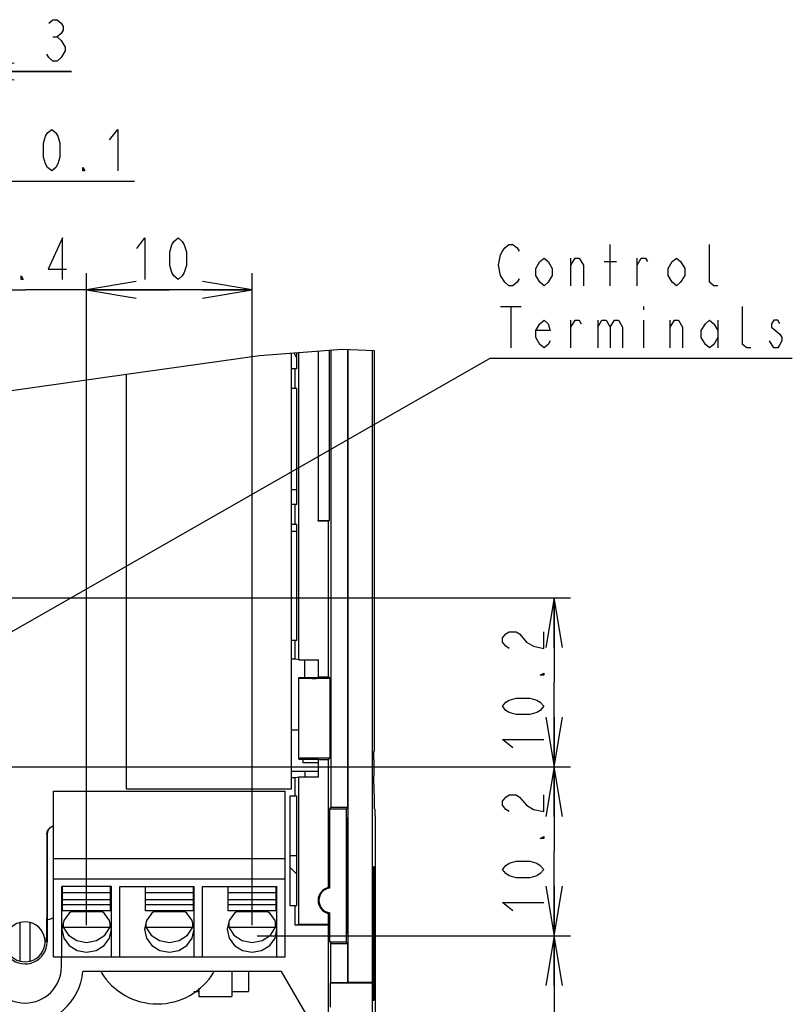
# Model space of a CAD drawing. Extents: x 29 to 410, y 13 to 287.
# Tile 14 of 16: x 253 to 299, y 90 to 150. Entities that reach past the tile are written whole.
import ezdxf

# ---------------------------------------------------------------- set-up
doc = ezdxf.new("R2010")
doc.units = 0
doc.header["$LTSCALE"] = 23.1
doc.layers.get('0').update_dxf_attribs({"linetype": 'CONTINUOUS'})
doc.layers.add('ALL_DIM', color=7, linetype='CONTINUOUS')
doc.layers.add('ALL_NOTE', color=7, linetype='CONTINUOUS')
doc.dimstyles.get("Standard").update_dxf_attribs({"dimtxt": 2.5, "dimasz": 2.5, "dimexe": 1.25, "dimexo": 0.625, "dimtad": 1, "dimcen": 2.5, "dimazin": 3, "dimtfac": 1, "dimtmove": 0, "dimatfit": 3})

# ---------------------------------------------------------------- blocks, each defined once
blk = doc.blocks.new('_OPEN')
at = {"color": 0, "linetype": 'BYBLOCK'}
for p, q in [((0, 0), (-1, 0.167)), ((-1, -0.167), (0, 0)), ((-1, 0), (0, 0))]:
    blk.add_line(p, q, dxfattribs=at)
blk = doc.blocks.new('*D22')
at = {"layer": 'ALL_DIM', "color": 2, "linetype": 'CONTINUOUS'}
for p, q in [((256.69, 94.893), (256.69, 134.26)), ((266.69, 94.893), (266.69, 134.26)), ((256.69, 133.26), (261.69, 133.26)), ((266.69, 133.26), (261.69, 133.26))]:
    blk.add_line(p, q, dxfattribs=at)
at = {"layer": 'ALL_DIM', "color": 2, "linetype": 'CONTINUOUS', "xscale": 3, "yscale": 3, "zscale": 3, "rotation": 180}
blk.add_blockref('_OPEN', (256.69, 133.26), dxfattribs=at)
at = {"layer": 'ALL_DIM', "color": 2, "linetype": 'CONTINUOUS', "xscale": 3, "yscale": 3, "zscale": 3}
blk.add_blockref('_OPEN', (266.69, 133.26), dxfattribs=at)
blk = doc.blocks.new('*D23')
at = {"layer": 'ALL_DIM', "color": 2, "linetype": 'CONTINUOUS'}
for p, q in [((249.32, 94.893), (249.32, 134.26)), ((256.69, 94.893), (256.69, 134.26)), ((249.32, 133.26), (244.32, 133.26)), ((244.32, 133.26), (253.005, 133.26)), ((261.69, 133.26), (253.005, 133.26)), ((256.69, 133.26), (261.69, 133.26))]:
    blk.add_line(p, q, dxfattribs=at)
at = {"layer": 'ALL_DIM', "color": 2, "linetype": 'CONTINUOUS', "xscale": 3, "yscale": 3, "zscale": 3}
blk.add_blockref('_OPEN', (249.32, 133.26), dxfattribs=at)
at = {"layer": 'ALL_DIM', "color": 2, "linetype": 'CONTINUOUS', "xscale": 3, "yscale": 3, "zscale": 3, "rotation": 180}
blk.add_blockref('_OPEN', (256.69, 133.26), dxfattribs=at)
blk = doc.blocks.new('*D27')
at = {"layer": 'ALL_DIM', "color": 2, "linetype": 'CONTINUOUS'}
for p, q in [((246.37, 142.159), (246.37, 147.442)), ((249.32, 94.893), (249.32, 147.442)), ((246.37, 146.442), (241.37, 146.442)), ((241.37, 146.442), (247.845, 146.442)), ((255.777, 146.442), (247.845, 146.442)), ((249.32, 146.442), (255.777, 146.442))]:
    blk.add_line(p, q, dxfattribs=at)
at = {"layer": 'ALL_DIM', "color": 2, "linetype": 'CONTINUOUS', "xscale": 3, "yscale": 3, "zscale": 3}
blk.add_blockref('_OPEN', (246.37, 146.442), dxfattribs=at)
at = {"layer": 'ALL_DIM', "color": 2, "linetype": 'CONTINUOUS', "xscale": 3, "yscale": 3, "zscale": 3, "rotation": 180}
blk.add_blockref('_OPEN', (249.32, 146.442), dxfattribs=at)
blk = doc.blocks.new('*D28')
at = {"layer": 'ALL_DIM', "color": 2, "linetype": 'CONTINUOUS'}
for p, q in [((239.22, 115.293), (239.22, 140.816)), ((249.32, 94.893), (249.32, 140.816)), ((239.22, 139.816), (244.27, 139.816)), ((249.32, 139.816), (244.27, 139.816)), ((244.27, 139.816), (259.578, 139.816))]:
    blk.add_line(p, q, dxfattribs=at)
at = {"layer": 'ALL_DIM', "color": 2, "linetype": 'CONTINUOUS', "xscale": 3, "yscale": 3, "zscale": 3, "rotation": 180}
blk.add_blockref('_OPEN', (239.22, 139.816), dxfattribs=at)
at = {"layer": 'ALL_DIM', "color": 2, "linetype": 'CONTINUOUS', "xscale": 3, "yscale": 3, "zscale": 3}
blk.add_blockref('_OPEN', (249.32, 139.816), dxfattribs=at)
blk = doc.blocks.new('*D30')
at = {"layer": 'ALL_DIM', "color": 2, "linetype": 'CONTINUOUS'}
for p, q in [((239.614, 114.652), (285.933, 114.652)), ((284.933, 114.652), (284.933, 109.552)), ((284.933, 104.452), (284.933, 109.552)), ((246.485, 104.452), (285.933, 104.452))]:
    blk.add_line(p, q, dxfattribs=at)
at = {"layer": 'ALL_DIM', "color": 2, "linetype": 'CONTINUOUS', "xscale": 3, "yscale": 3, "zscale": 3}
for p, rotation in [((284.933, 114.652), 90), ((284.933, 104.452), 270)]:
    blk.add_blockref('_OPEN', p, dxfattribs=dict(at, rotation=rotation))
blk = doc.blocks.new('*D31')
at = {"layer": 'ALL_DIM', "color": 2, "linetype": 'CONTINUOUS'}
for p, q in [((276.165, 104.452), (285.933, 104.452)), ((284.933, 104.452), (284.933, 99.352)), ((284.933, 94.252), (284.933, 99.352)), ((266.987, 94.252), (285.933, 94.252))]:
    blk.add_line(p, q, dxfattribs=at)
at = {"layer": 'ALL_DIM', "color": 2, "linetype": 'CONTINUOUS', "xscale": 3, "yscale": 3, "zscale": 3}
for p, rotation in [((284.933, 104.452), 90), ((284.933, 94.252), 270)]:
    blk.add_blockref('_OPEN', p, dxfattribs=dict(at, rotation=rotation))
blk = doc.blocks.new('*D32')
at = {"layer": 'ALL_DIM', "color": 2, "linetype": 'CONTINUOUS'}
for p, q in [((278.606, 94.252), (285.933, 94.252)), ((284.933, 94.252), (284.933, 80.819)), ((284.933, 67.387), (284.933, 80.819)), ((212.22, 67.387), (285.933, 67.387))]:
    blk.add_line(p, q, dxfattribs=at)
at = {"layer": 'ALL_DIM', "color": 2, "linetype": 'CONTINUOUS', "xscale": 3, "yscale": 3, "zscale": 3}
for p, rotation in [((284.933, 94.252), 90), ((284.933, 67.387), 270)]:
    blk.add_blockref('_OPEN', p, dxfattribs=dict(at, rotation=rotation))

msp = doc.modelspace()

# ---------------------------------------------------------------- linework, layer by layer
at = {"color": 7, "linetype": 'CONTINUOUS'}
for p, q in [((267.14, 129.296), (272.131, 129.666)), ((271.452, 129.616), (271.452, 101.991)), ((272.131, 129.666), (274.068, 129.596)), ((272.47, 101.991), (272.47, 129.654)), ((272.497, 91.439), (272.497, 129.653)), ((257.668, 127.955), (267.14, 129.296)), ((269.07, 103.133), (269.07, 129.439)), ((269.207, 129.45), (269.37, 129.167)), ((269.37, 129.167), (269.383, 129.189)), ((269.383, 128.487), (269.383, 129.462)), ((269.514, 110.918), (269.514, 129.472)), ((270.67, 129.558), (270.67, 119.287)), ((270.688, 129.559), (270.688, 119.322)), ((271.354, 119.348), (271.354, 129.608)), ((273.97, 64.387), (273.97, 129.6)), ((274.068, 129.596), (274.068, 105.387)), ((269.383, 128.487), (269.07, 128.487)), ((269.295, 127.287), (269.295, 128.487)), ((248.52, 126.674), (257.668, 127.955)), ((259.07, 128.154), (259.07, 103.133)), ((269.383, 127.287), (269.07, 127.287)), ((269.383, 120.287), (269.383, 127.287)), ((269.383, 121.187), (269.07, 121.187)), ((269.383, 120.287), (269.07, 120.287)), ((269.295, 119.087), (269.295, 120.287)), ((269.383, 119.087), (269.07, 119.087)), ((269.383, 112.087), (269.383, 119.087)), ((270.67, 119.287), (270.688, 119.322)), ((271.31, 119.287), (270.67, 119.287)), ((270.688, 119.322), (271.354, 119.348)), ((271.31, 119.287), (271.354, 119.348)), ((271.31, 109.887), (271.31, 119.287)), ((269.07, 118.687), (269.383, 118.687)), ((269.383, 112.087), (269.07, 112.087)), ((269.295, 110.962), (269.295, 112.087)), ((269.295, 110.962), (269.07, 110.962)), ((269.514, 110.918), (269.295, 110.962)), ((269.514, 110.918), (270.702, 110.918)), ((269.87, 109.855), (269.87, 110.918)), ((270.702, 109.887), (270.702, 110.918)), ((269.509, 109.855), (270.67, 109.855)), ((269.509, 104.918), (269.509, 109.855)), ((269.553, 109.811), (269.509, 109.855)), ((271.375, 109.794), (270.553, 109.794)), ((270.67, 109.855), (270.702, 109.887)), ((270.702, 109.887), (271.31, 109.887)), ((271.31, 109.887), (271.375, 109.794)), ((271.375, 109.794), (271.375, 104.979)), ((269.07, 106.687), (269.509, 106.687)), ((269.553, 104.962), (269.509, 104.918)), ((269.509, 104.918), (270.67, 104.918)), ((269.77, 104.687), (269.77, 104.918)), ((270.702, 104.687), (269.77, 104.687)), ((271.375, 104.979), (270.553, 104.979)), ((270.67, 104.918), (270.702, 104.887)), ((270.702, 104.887), (271.31, 104.887)), ((270.702, 103.855), (270.702, 104.887)), ((271.31, 104.887), (271.375, 104.979)), ((271.31, 97.171), (271.31, 104.887)), ((274.037, 104.887), (274.037, 103.887)), ((269.07, 104.187), (270.702, 104.187)), ((269.87, 104.187), (269.87, 103.855)), ((269.07, 103.812), (269.295, 103.812)), ((269.295, 103.812), (269.514, 103.855)), ((269.295, 102.687), (269.295, 103.812)), ((269.514, 103.855), (270.702, 103.855)), ((269.514, 94.93), (269.514, 103.855)), ((274.043, 103.411), (274.04, 103.482)), ((254.69, 92.987), (254.69, 102.987)), ((254.69, 102.987), (268.69, 102.987)), ((259.07, 103.133), (269.07, 103.133)), ((268.69, 92.987), (268.69, 102.987)), ((274.045, 103.387), (274.043, 103.411)), ((274.045, 103.387), (274.068, 103.387)), ((274.069, 102.999), (274.068, 103.387)), ((269.383, 102.687), (268.97, 102.687)), ((268.97, 102.687), (268.97, 96.087)), ((269.383, 96.087), (269.383, 102.687)), ((271.379, 101.887), (271.452, 101.991)), ((272.366, 101.887), (271.379, 101.887)), ((271.379, 97.132), (271.379, 101.887)), ((272.47, 101.991), (271.452, 101.991)), ((272.366, 101.887), (272.47, 101.991)), ((272.366, 101.887), (272.366, 93.887)), ((274.094, 101.887), (274.112, 101.887)), ((272.418, 101.387), (272.366, 101.387)), ((272.418, 94.387), (272.418, 101.387)), ((274.12, 101.484), (274.119, 101.665)), ((274.12, 101.484), (274.121, 87.387)), ((254.286, 100.387), (254.286, 97.422)), ((254.303, 100.387), (254.303, 93.887)), ((254.69, 98.921), (268.69, 98.921)), ((269.383, 99.076), (268.97, 99.069)), ((268.97, 98.387), (269.383, 97.974)), ((273.97, 98.408), (274.023, 98.409)), ((274.023, 98.409), (274.023, 90.365)), ((274.063, 98.41), (274.028, 98.41)), ((274.028, 98.41), (274.028, 90.363)), ((274.063, 98.41), (274.066, 98.385)), ((274.066, 98.385), (274.068, 98.311)), ((254.69, 97.687), (268.69, 97.687)), ((274.072, 90.887), (274.072, 97.887)), ((258.19, 97.227), (255.19, 97.227)), ((255.19, 92.987), (255.19, 97.227)), ((255.24, 95.748), (255.24, 97.22)), ((258.14, 95.748), (258.14, 97.22)), ((258.19, 92.987), (258.19, 97.227)), ((258.69, 97.227), (263.19, 97.227)), ((258.69, 92.987), (258.69, 97.227)), ((260.24, 95.748), (260.24, 97.22)), ((263.14, 95.748), (263.14, 97.22)), ((263.19, 92.987), (263.19, 97.227)), ((263.69, 97.227), (268.19, 97.227)), ((263.69, 92.987), (263.69, 97.227)), ((265.24, 95.748), (265.24, 97.22)), ((268.14, 95.748), (268.14, 97.22)), ((268.19, 92.987), (268.19, 97.227)), ((258.14, 96.852), (255.24, 96.852)), ((258.14, 96.429), (255.24, 96.429)), ((263.14, 96.852), (260.24, 96.852)), ((263.14, 96.429), (260.24, 96.429)), ((268.14, 96.852), (265.24, 96.852)), ((268.14, 96.429), (265.24, 96.429)), ((258.14, 96.116), (255.24, 96.116)), ((258.14, 95.748), (255.24, 95.748)), ((263.14, 96.116), (260.24, 96.116)), ((263.14, 95.748), (260.24, 95.748)), ((268.14, 96.116), (265.24, 96.116)), ((268.14, 95.748), (265.24, 95.748)), ((268.97, 96.087), (269.383, 96.087)), ((269.295, 94.887), (269.295, 96.087)), ((257.635, 95.69), (255.746, 95.69)), ((262.635, 95.69), (260.746, 95.69)), ((267.635, 95.69), (265.746, 95.69)), ((271.31, 94.93), (271.31, 95.603)), ((271.379, 93.887), (271.379, 95.641)), ((252.67, 92.716), (252.67, 95.058)), ((253.27, 92.716), (253.27, 95.058)), ((255.243, 94.886), (255.276, 94.77)), ((255.276, 95.04), (255.276, 94.77)), ((255.276, 94.77), (258.105, 94.77)), ((257.789, 94.291), (258.105, 94.77)), ((258.105, 94.77), (258.105, 95.04)), ((258.105, 94.77), (258.138, 94.886)), ((260.243, 94.886), (260.276, 94.77)), ((260.276, 95.04), (260.276, 94.77)), ((260.276, 94.77), (263.105, 94.77)), ((262.789, 94.291), (263.105, 94.77)), ((263.105, 94.77), (263.105, 95.04)), ((263.105, 94.77), (263.138, 94.886)), ((265.243, 94.886), (265.276, 94.77)), ((265.276, 95.04), (265.276, 94.77)), ((265.276, 94.77), (268.105, 94.77)), ((267.789, 94.291), (268.105, 94.77)), ((268.105, 94.77), (268.105, 95.04)), ((268.105, 94.77), (268.138, 94.886)), ((269.514, 94.93), (269.295, 94.887)), ((271.28, 94.887), (269.295, 94.887)), ((271.31, 94.93), (269.514, 94.93)), ((271.31, 94.93), (271.28, 94.887)), ((271.28, 94.887), (271.28, 89.587)), ((272.366, 94.387), (272.418, 94.387)), ((271.379, 93.887), (272.366, 93.887)), ((271.379, 93.887), (271.452, 93.782)), ((271.452, 93.782), (272.47, 93.782)), ((271.452, 91.426), (271.452, 93.782)), ((272.366, 93.887), (272.47, 93.782)), ((272.47, 91.426), (272.47, 93.782)), ((254.69, 92.987), (268.69, 92.987)), ((255.17, 92.387), (255.17, 92.987)), ((268.47, 92.087), (256.458, 92.087)), ((265.47, 92.087), (265.47, 90.587)), ((266.47, 92.087), (266.47, 90.887)), ((269.914, 89.587), (268.47, 92.087)), ((263.47, 91.089), (263.47, 90.587)), ((271.397, 91.387), (271.452, 91.426)), ((273.97, 91.387), (271.397, 91.387)), ((271.397, 91.387), (271.397, 89.948)), ((271.452, 91.426), (272.47, 91.426)), ((272.47, 91.426), (272.497, 91.439)), ((272.497, 91.439), (273.97, 91.439)), ((263.168, 90.887), (263.47, 90.887)), ((263.47, 90.587), (265.47, 90.587)), ((265.47, 90.887), (266.47, 90.887)), ((273.97, 90.366), (274.023, 90.365)), ((274.028, 90.363), (274.063, 90.363))]:
    msp.add_line(p, q, dxfattribs=at)
at = {"color": 2, "linetype": 'CONTINUOUS'}
for p, q in [((276.322, 114.652), (280.453, 114.652)), ((275.915, 104.452), (279.738, 104.452)), ((278.356, 94.252), (282.016, 94.252))]:
    msp.add_line(p, q, dxfattribs=at)
at = {"color": 7, "linetype": 'CONTINUOUS'}
for points in [[(269.553, 109.811), (269.591, 109.807), (269.693, 109.803), (269.852, 109.799), (270.058, 109.796), (270.297, 109.795), (270.553, 109.794)], [(274.037, 104.887), (274.037, 105.041), (274.038, 105.181), (274.04, 105.291)], [(274.04, 105.291), (274.043, 105.362), (274.045, 105.387)], [(270.553, 104.979), (270.297, 104.979), (270.058, 104.977), (269.852, 104.974), (269.693, 104.971), (269.591, 104.967), (269.553, 104.962)], [(274.04, 103.482), (274.038, 103.593), (274.037, 103.732), (274.037, 103.887)], [(274.094, 101.887), (274.088, 101.938), (274.081, 102.088), (274.076, 102.326), (274.072, 102.637), (274.069, 102.999)], [(274.119, 101.665), (274.118, 101.74), (274.117, 101.802), (274.115, 101.849), (274.113, 101.877), (274.112, 101.887)], [(254.286, 100.387), (254.307, 100.531), (254.368, 100.662), (254.465, 100.77), (254.589, 100.846), (254.69, 100.873)], [(254.69, 100.869), (254.6, 100.844), (254.478, 100.767), (254.384, 100.659), (254.324, 100.529), (254.303, 100.387)], [(274.068, 98.311), (274.07, 98.193), (274.072, 98.045), (274.072, 97.887)], [(254.286, 97.422), (254.285, 96.838), (254.281, 96.235), (254.276, 95.623), (254.267, 95.025), (254.256, 94.45), (254.243, 93.887)], [(271.31, 97.171), (271.333, 97.158), (271.356, 97.145), (271.379, 97.132)], [(255.839, 95.748), (255.63, 95.619), (255.305, 95.171), (255.19, 94.643)], [(258.19, 94.643), (258.076, 95.171), (257.751, 95.619), (257.542, 95.748)], [(260.839, 95.748), (260.63, 95.619), (260.305, 95.171), (260.19, 94.643)], [(263.19, 94.643), (263.076, 95.171), (262.751, 95.619), (262.542, 95.748)], [(265.839, 95.748), (265.63, 95.619), (265.305, 95.171), (265.19, 94.643)], [(268.19, 94.643), (268.076, 95.171), (267.751, 95.619), (267.542, 95.748)], [(271.31, 95.603), (271.333, 95.615), (271.356, 95.628), (271.379, 95.641)], [(253.27, 95.058), (252.97, 95.095), (252.67, 95.058)], [(255.19, 94.643), (255.305, 94.115), (255.63, 93.667), (256.116, 93.368), (256.69, 93.263), (257.264, 93.368), (257.751, 93.667), (258.076, 94.115), (258.19, 94.643)], [(255.276, 94.77), (255.592, 94.291), (256.091, 93.965), (256.69, 93.85), (257.29, 93.965), (257.789, 94.291)], [(260.19, 94.643), (260.305, 94.115), (260.63, 93.667), (261.116, 93.368), (261.69, 93.263), (262.264, 93.368), (262.751, 93.667), (263.076, 94.115), (263.19, 94.643)], [(260.276, 94.77), (260.592, 94.291), (261.091, 93.965), (261.69, 93.85), (262.29, 93.965), (262.789, 94.291)], [(265.19, 94.643), (265.305, 94.115), (265.63, 93.667), (266.116, 93.368), (266.69, 93.263), (267.264, 93.368), (267.751, 93.667), (268.076, 94.115), (268.19, 94.643)], [(265.276, 94.77), (265.592, 94.291), (266.091, 93.965), (266.69, 93.85), (267.29, 93.965), (267.789, 94.291)], [(252.67, 92.716), (252.97, 92.678), (253.27, 92.716)], [(274.072, 90.887), (274.072, 90.728), (274.07, 90.581), (274.068, 90.462), (274.066, 90.388), (274.063, 90.363)]]:
    msp.add_lwpolyline(points, dxfattribs=at)
for centre, radius, start, end in [((271.47, 96.387), 0.8, 101.54095, 258.45905), ((271.47, 96.387), 0.751, 97.00728, 262.99272), ((253.47, 99.137), 4, 282.44449, 288.04407), ((252.97, 93.887), 1.209, 104.36363, 255.6364), ((252.97, 93.887), 1.209, 284.36363, 75.6364), ((252.97, 93.887), 1.333, 228.07161, 360), ((252.97, 92.387), 2.2, 180, 360), ((252.97, 92.387), 3.5, 184.9171, 355.0829), ((260.97, 94.137), 4, 211.47515, 328.52485)]:
    msp.add_arc(centre, radius, start, end, dxfattribs=at)
at = {"layer": 'ALL_DIM', "color": 2, "linetype": 'CONTINUOUS'}
msp.add_line((254.652, 148.525), (254.902, 148.525), dxfattribs=at)
for points in [[(254.402, 149.359), (254.652, 149.567), (254.902, 149.567), (255.152, 149.359), (255.277, 149.15), (255.277, 148.942), (255.152, 148.734), (254.902, 148.525), (255.152, 148.317)], [(255.152, 148.317), (255.402, 147.9), (255.402, 147.692), (255.277, 147.484), (255.152, 147.275), (254.902, 147.067), (254.652, 147.067), (254.402, 147.275), (254.277, 147.484)], [(254.578, 140.441), (254.328, 140.649), (254.203, 140.857), (254.078, 141.274), (254.078, 142.107), (254.203, 142.524), (254.328, 142.732), (254.578, 142.941), (254.828, 142.732), (254.953, 142.524), (255.078, 142.107), (255.078, 141.274), (254.953, 140.857), (254.828, 140.649), (254.578, 140.441)], [(258.078, 142.316), (258.578, 142.941), (258.578, 140.441)], [(256.578, 140.441), (256.453, 140.441), (256.453, 140.649), (256.578, 140.441)], [(255.232, 133.885), (255.232, 136.385), (254.357, 134.51), (255.482, 134.51)], [(259.716, 135.76), (260.216, 136.385), (260.216, 133.885)], [(262.216, 133.885), (261.966, 134.094), (261.841, 134.302), (261.716, 134.719), (261.716, 135.552), (261.841, 135.969), (261.966, 136.177), (262.216, 136.385), (262.466, 136.177), (262.591, 135.969), (262.716, 135.552), (262.716, 134.719), (262.591, 134.302), (262.466, 134.094), (262.216, 133.885)], [(252.857, 133.885), (252.732, 133.885), (252.732, 134.094), (252.857, 133.885)], [(282.225, 111.606), (282.017, 111.731), (281.808, 111.981), (281.808, 112.231), (282.017, 112.481), (282.225, 112.606), (282.642, 112.606), (282.85, 112.481)], [(282.85, 112.481), (283.267, 111.981), (283.683, 111.731), (284.308, 111.606), (284.308, 112.606)], [(284.308, 110.106), (284.308, 109.981), (284.1, 109.981), (284.308, 110.106)], [(284.308, 108.106), (284.1, 107.856), (283.892, 107.731), (283.475, 107.606), (282.642, 107.606), (282.225, 107.731), (282.017, 107.856), (281.808, 108.106), (282.017, 108.356), (282.225, 108.481), (282.642, 108.606), (283.475, 108.606), (283.892, 108.481), (284.1, 108.356), (284.308, 108.106)], [(282.433, 105.606), (281.808, 106.106), (284.308, 106.106)], [(282.225, 101.753), (282.017, 101.878), (281.808, 102.128), (281.808, 102.378), (282.017, 102.628), (282.225, 102.753), (282.642, 102.753), (282.85, 102.628)], [(282.85, 102.628), (283.267, 102.128), (283.683, 101.878), (284.308, 101.753), (284.308, 102.753)], [(284.308, 100.253), (284.308, 100.128), (284.1, 100.128), (284.308, 100.253)], [(284.308, 98.253), (284.1, 98.003), (283.892, 97.878), (283.475, 97.753), (282.642, 97.753), (282.225, 97.878), (282.017, 98.003), (281.808, 98.253), (282.017, 98.503), (282.225, 98.628), (282.642, 98.753), (283.475, 98.753), (283.892, 98.628), (284.1, 98.503), (284.308, 98.253)], [(282.433, 95.753), (281.808, 96.253), (284.308, 96.253)]]:
    msp.add_lwpolyline(points, dxfattribs=at)
at = {"layer": 'ALL_NOTE', "color": 2, "linetype": 'CONTINUOUS'}
for p, q in [((288.324, 133.501), (288.324, 136.001)), ((285.949, 133.501), (285.949, 135.168)), ((289.949, 133.501), (289.949, 135.168)), ((287.949, 134.96), (288.699, 134.96)), ((281.699, 132.251), (282.949, 132.251)), ((282.324, 132.251), (282.324, 129.751)), ((290.324, 132.251), (290.324, 132.043)), ((285.949, 129.751), (285.949, 131.418)), ((287.574, 131.418), (287.574, 129.751)), ((290.324, 131.418), (290.324, 129.751)), ((291.949, 129.751), (291.949, 131.418)), ((294.824, 131.418), (294.824, 129.751)), ((248.37, 110.457), (281.074, 129.126)), ((281.074, 129.126), (281.324, 129.126)), ((281.324, 129.126), (299.324, 129.126))]:
    msp.add_line(p, q, dxfattribs=at)
for points in [[(281.949, 133.71), (281.699, 134.126), (281.574, 134.751), (281.699, 135.376), (281.824, 135.585), (281.949, 135.793), (282.199, 136.001), (282.449, 136.001), (282.699, 135.793), (282.824, 135.585)], [(294.824, 133.501), (294.574, 133.501), (294.324, 133.71), (294.324, 136.001)], [(284.824, 134.126), (284.574, 133.71), (284.324, 133.501), (284.074, 133.71), (283.824, 134.126), (283.824, 134.543), (284.074, 134.96), (284.324, 135.168), (284.574, 134.96), (284.824, 134.543), (284.824, 134.126)], [(285.949, 134.751), (286.199, 135.168), (286.449, 135.168), (286.699, 134.751), (286.699, 133.501)], [(289.949, 134.751), (290.199, 135.168), (290.449, 135.168), (290.574, 134.96)], [(292.824, 134.126), (292.574, 133.71), (292.324, 133.501), (292.074, 133.71), (291.824, 134.126), (291.824, 134.543), (292.074, 134.96), (292.324, 135.168), (292.574, 134.96), (292.824, 134.543), (292.824, 134.126)], [(282.824, 133.918), (282.699, 133.71), (282.449, 133.501), (282.199, 133.501), (281.949, 133.71)], [(296.824, 129.751), (296.574, 129.751), (296.324, 129.96), (296.324, 132.251)], [(284.699, 130.168), (284.574, 129.96), (284.324, 129.751), (284.074, 129.96), (283.824, 130.376), (283.824, 130.793), (284.074, 131.21), (284.324, 131.418), (284.574, 131.21), (284.699, 130.793), (283.824, 130.793)], [(285.949, 131.001), (286.199, 131.418), (286.449, 131.418), (286.574, 131.21)], [(287.574, 131.001), (287.824, 131.418), (288.074, 131.418), (288.324, 131.001), (288.324, 129.751)], [(288.324, 131.001), (288.574, 131.418), (288.824, 131.418), (289.074, 131.001), (289.074, 129.751)], [(291.949, 131.001), (292.199, 131.418), (292.449, 131.418), (292.699, 131.001), (292.699, 129.751)], [(294.824, 130.376), (294.574, 129.96), (294.324, 129.751), (294.074, 129.96), (293.824, 130.376), (293.824, 130.793), (294.074, 131.21), (294.324, 131.418), (294.574, 131.21), (294.824, 130.793)], [(298.574, 131.21), (298.449, 131.418), (298.199, 131.418), (298.074, 131.21), (298.074, 131.001)], [(298.074, 131.001), (298.574, 130.585), (298.699, 130.376), (298.699, 130.168), (298.574, 129.96), (298.449, 129.751), (298.199, 129.751), (297.949, 130.168)]]:
    msp.add_lwpolyline(points, dxfattribs=at)

# ---------------------------------------------------------------- dimensions: what is measured, and where the dimension line sits
at = {"layer": 'ALL_DIM', "color": 2, "linetype": 'CONTINUOUS'}
dim = msp.add_linear_dim(base=(249.32, 146.442), p1=(246.37, 142.159), p2=(249.32, 94.893), dimstyle='Standard', dxfattribs=at)
dim.commit()
dim.dimension.update_dxf_attribs({"geometry": '*D27', "text_midpoint": (253.777, 147.067), "dimtype": 128})
for base, p1, p2, angle, picture, middle in [((239.22, 139.816), (249.32, 94.893), (239.22, 115.293), 180, '*D28', (251.578, 140.441)), ((249.32, 133.26), (256.69, 94.893), (249.32, 94.893), 180, '*D23', (249.857, 133.885)), ((256.69, 133.26), (266.69, 94.893), (256.69, 94.893), 180, '*D22', (259.216, 133.885)), ((284.933, 104.452), (239.614, 114.652), (246.485, 104.452), 270, '*D30', (284.308, 105.106)), ((284.933, 94.252), (276.165, 104.452), (266.987, 94.252), 270, '*D31', (284.308, 95.253)), ((284.933317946, 67.386708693), (278.605585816, 94.251708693), (212.220404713, 67.386708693), 270, '*D32', (284.308317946, 77.363568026))]:
    dim = msp.add_linear_dim(base=base, p1=p1, p2=p2, angle=angle, dimstyle='Standard', dxfattribs=at)
    dim.commit()
    dim.dimension.update_dxf_attribs({"geometry": picture, "text_midpoint": middle, "dimtype": 128})

doc.saveas('drawing.dxf')
